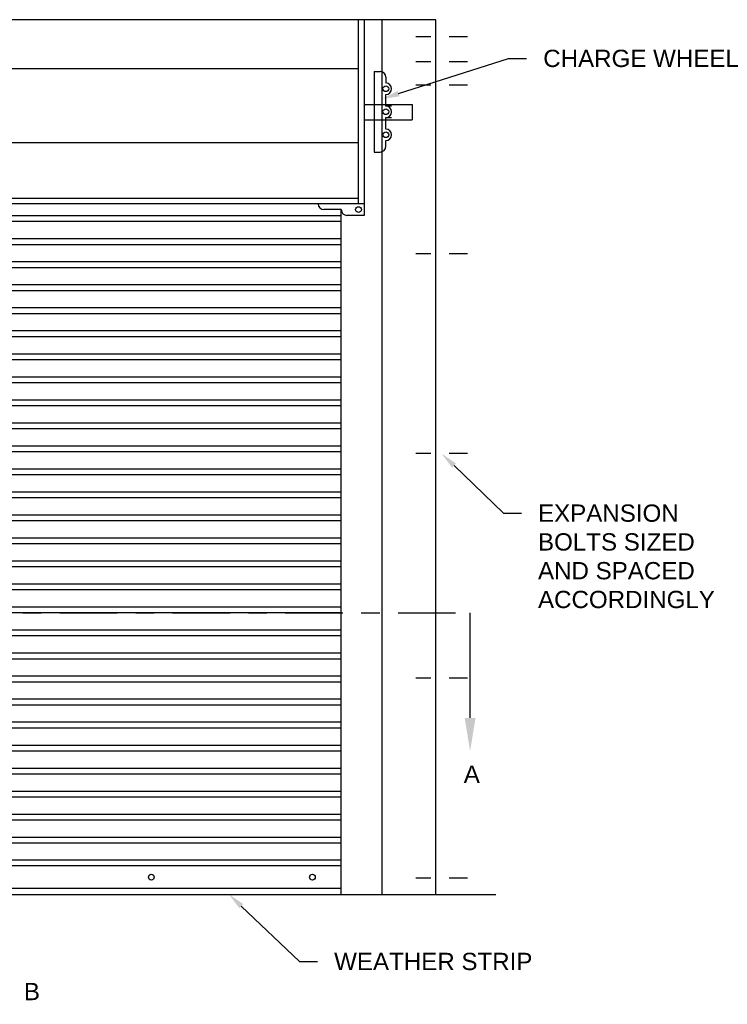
# Model space of a CAD drawing. Header units: inches. Extents: x 169.6 to 213.7, y 195.1 to 266.5.
# Tile 10 of 55: x 180.3 to 184.2, y 200 to 205.4. Entities that reach past the tile are written whole.
import ezdxf
from ezdxf import colors
from ezdxf.entities.mleader import LeaderData, LeaderLine
from ezdxf.math import Vec2, Vec3

# ---------------------------------------------------------------- set-up
doc = ezdxf.new("R2010")
doc.units = ezdxf.units.IN
doc.header["$LTSCALE"] = 0.25
doc.header["$MEASUREMENT"] = 0
doc.linetypes.add('CENTER', pattern=[2, 1.25, -0.25, 0.25, -0.25])
doc.linetypes.add('CENTER2', pattern=[1.125, 0.75, -0.125, 0.125, -0.125])
for name, color, linetype in [('ANNOTATIONS', 1, 'Continuous'), ('RHX LH F.O.H.', 7, 'Continuous'), ('SECTION CUTS', 6, 'CENTER')]:
    doc.layers.add(name, color=color, linetype=linetype)
doc.styles.add('ARIAL', font='arial.ttf', dxfattribs={"height": 0.09375})
doc.styles.get("Standard").update_dxf_attribs({"font": 'romans.shx'})

msp = doc.modelspace()

# ---------------------------------------------------------------- linework, layer by layer
at = {"layer": 'RHX LH F.O.H.'}
for p, q in [((182.58483, 205.38334), (176.49639, 205.38334)), ((182.16561, 204.38334), (182.16561, 205.38334)), ((182.19686, 205.38334), (182.19686, 204.32084)), ((182.19686, 204.92265), (182.45775, 204.92265)), ((182.45775, 204.92265), (182.45775, 204.83981)), ((182.19686, 204.83981), (182.45775, 204.83981)), ((182.19686, 204.38334), (176.88436, 204.38334)), ((177.00936, 204.31966), (182.07186, 204.31966)), ((182.07186, 204.35209), (181.97811, 204.35209)), ((182.07186, 204.32084), (182.07186, 204.35209)), ((182.19686, 204.32084), (182.10311, 204.32084)), ((177.00936, 204.28841), (182.07186, 204.28841)), ((177.00936, 204.19466), (182.07186, 204.19466)), ((177.00936, 204.16341), (182.07186, 204.16341)), ((177.00936, 204.06966), (182.07186, 204.06966)), ((177.00936, 204.03841), (182.07186, 204.03841)), ((177.00936, 203.94466), (182.07186, 203.94466)), ((177.00936, 203.91341), (182.07186, 203.91341)), ((177.00936, 203.81966), (182.07186, 203.81966)), ((177.00936, 203.78841), (182.07186, 203.78841)), ((177.00936, 203.69466), (182.07186, 203.69466)), ((177.00936, 203.66341), (182.07186, 203.66341)), ((177.00936, 203.56966), (182.07186, 203.56966)), ((177.00936, 203.53841), (182.07186, 203.53841)), ((177.00936, 203.44466), (182.07186, 203.44466)), ((177.00936, 203.41341), (182.07186, 203.41341)), ((177.00936, 203.31966), (182.07186, 203.31966)), ((177.00936, 203.28841), (182.07186, 203.28841)), ((177.00936, 203.19466), (182.07186, 203.19466)), ((177.00936, 203.16341), (182.07186, 203.16341)), ((177.00936, 203.06966), (182.07186, 203.06966)), ((177.00936, 203.03841), (182.07186, 203.03841)), ((177.00936, 202.94466), (182.07186, 202.94466)), ((177.00936, 202.91341), (182.07186, 202.91341)), ((177.00936, 202.81966), (182.07186, 202.81966)), ((177.00936, 202.78841), (182.07186, 202.78841)), ((177.00936, 202.69466), (182.07186, 202.69466)), ((177.00936, 202.66341), (182.07186, 202.66341)), ((177.00936, 202.56966), (182.07186, 202.56966)), ((177.00936, 202.53841), (182.07186, 202.53841)), ((177.00936, 202.44466), (182.07186, 202.44466)), ((177.00936, 202.41341), (182.07186, 202.41341)), ((177.00936, 202.31966), (182.07186, 202.31966)), ((177.00936, 202.28841), (182.07186, 202.28841)), ((177.00936, 202.19466), (182.07186, 202.19466)), ((177.00936, 202.16341), (182.07186, 202.16341)), ((177.00936, 202.06966), (182.07186, 202.06966)), ((177.00936, 202.03841), (182.07186, 202.03841)), ((177.00936, 201.94466), (182.07186, 201.94466)), ((177.00936, 201.91341), (182.07186, 201.91341)), ((177.00936, 201.81966), (182.07186, 201.81966)), ((177.00936, 201.78841), (182.07186, 201.78841)), ((177.00936, 201.69466), (182.07186, 201.69466)), ((177.00936, 201.66341), (182.07186, 201.66341)), ((177.00936, 201.56966), (182.07186, 201.56966)), ((177.00936, 201.53841), (182.07186, 201.53841)), ((177.00936, 201.44466), (182.07186, 201.44466)), ((177.00936, 201.41341), (182.07186, 201.41341)), ((177.00936, 201.31966), (182.07186, 201.31966)), ((177.00936, 201.28841), (182.07186, 201.28841)), ((177.00936, 201.19466), (182.07186, 201.19466)), ((177.00936, 201.16341), (182.07186, 201.16341)), ((177.00936, 201.06966), (182.07186, 201.06966)), ((177.00936, 201.03841), (182.07186, 201.03841)), ((177.00936, 200.94466), (182.07186, 200.94466)), ((177.00936, 200.91341), (182.07186, 200.91341)), ((182.07186, 200.81966), (177.00936, 200.81966)), ((182.07186, 200.78841), (177.00936, 200.78841)), ((182.07186, 200.66459), (177.00936, 200.66459)), ((176.36329, 200.63334), (182.91086, 200.63334))]:
    msp.add_line(p, q, dxfattribs=at)
at = {"layer": 'RHX LH F.O.H.', "linetype": 'Continuous'}
for p, q in [((182.29399, 200.63334), (182.29399, 205.38334)), ((182.58483, 200.63334), (182.58483, 205.38334)), ((182.16561, 205.11707), (176.91561, 205.11707)), ((182.25155, 205.10209), (182.25155, 204.66459)), ((182.25155, 205.10209), (182.2828, 205.10209)), ((182.31405, 205.07084), (182.31405, 205.03959)), ((182.31405, 204.91459), (182.31405, 204.97709)), ((182.3453, 204.91459), (182.31405, 204.91459)), ((182.31405, 204.85209), (182.3453, 204.85209)), ((182.31405, 204.78959), (182.31405, 204.85209)), ((182.16561, 204.71541), (176.91561, 204.71541)), ((182.31405, 204.69584), (182.31405, 204.72709)), ((182.25155, 204.66459), (182.2828, 204.66459)), ((176.91561, 204.41459), (182.16561, 204.41459)), ((182.07186, 200.63334), (182.07186, 204.35209))]:
    msp.add_line(p, q, dxfattribs=at)
at = {"layer": 'RHX LH F.O.H.', "linetype": 'CENTER2', "ltscale": 0.5}
for p, q in [((182.75804, 205.28959), (182.47644, 205.28959)), ((182.75804, 205.15399), (182.47644, 205.15399)), ((182.75804, 205.02783), (182.47644, 205.02783)), ((182.75804, 204.11112), (182.47644, 204.11112)), ((182.75804, 203.02711), (182.47644, 203.02711)), ((182.75804, 201.80836), (182.47644, 201.80836)), ((182.75804, 200.72081), (182.47644, 200.72081))]:
    msp.add_line(p, q, dxfattribs=at)
at = {"layer": 'RHX LH F.O.H.'}
for centre in [(182.31405, 205.00834), (182.31405, 204.88334), (182.31405, 204.75834), (182.16561, 204.35209)]:
    msp.add_circle(centre, 0.01562, dxfattribs=at)
at = {"layer": 'RHX LH F.O.H.', "linetype": 'Continuous'}
for centre in [(181.04061, 200.72709), (181.91561, 200.72709)]:
    msp.add_circle(centre, 0.01562, dxfattribs=at)
for centre, start, end in [((182.2828, 205.07084), 0, 90), ((182.31405, 205.00834), 270, 90), ((182.31405, 204.88334), 270, 90), ((182.31405, 204.75834), 270, 90), ((182.2828, 204.69584), 270, 0), ((181.97811, 204.38334), 180, 270), ((182.10311, 204.35209), 180, 270)]:
    msp.add_arc(centre, 0.03125, start, end, dxfattribs=at)
at = {"layer": 'SECTION CUTS'}
msp.add_line((176.25579, 202.16158), (182.77174, 202.16158), dxfattribs=at)

# ---------------------------------------------------------------- texts
at = {"layer": 'SECTION CUTS', "style": 'ARIAL'}
for s, p in [('A', (182.73726, 201.23915)), ('B', (180.34864, 200.05905))]:
    msp.add_text(s, height=0.09375, dxfattribs=at).set_placement(p)

# ---------------------------------------------------------------- leaders
at = {"layer": 'ANNOTATIONS'}
ml = msp.add_multileader_mtext('Standard', dxfattribs=at)
ml.set_content('CHARGE WHEEL', color=256, style='ARIAL')
ml.set_leader_properties()
ml.build(insert=Vec2(0, 0))
ml.multileader.update_dxf_attribs({"dogleg_length": 0.36, "arrow_head_size": 0.09375})
ctx = ml.context
ctx.base_point, ctx.char_height, ctx.arrow_head_size, ctx.landing_gap_size, ctx.plane_origin = Vec3(183.07884, 205.17241), 0.09375, 0.09375, 0.09, Vec3(181.78932, 204.65335)
notes = []
notes.append((ctx, [(0, (1, 1, 0), (182.98088, 205.17241), (1, 0), 0.09796, [(0, [(182.29399, 204.95333)], 0, [])])]))
ctx.mtext.insert, ctx.mtext.flow_direction = Vec3(183.16884, 205.22009), 5
ml = msp.add_multileader_mtext('Standard', dxfattribs=at)
ml.set_content('EXPANSION BOLTS SIZED AND SPACED ACCORDINGLY', color=256, style='ARIAL')
ml.set_leader_properties()
ml.build(insert=Vec2(0, 0))
ml.multileader.update_dxf_attribs({"dogleg_length": 0.36, "arrow_head_size": 0.09375})
ctx = ml.context
ctx.base_point, ctx.char_height, ctx.arrow_head_size, ctx.landing_gap_size, ctx.plane_origin = Vec3(183.05044, 202.70303), 0.09375, 0.09375, 0.09, Vec3(179.69943, 202.2698)
notes.append((ctx, [(0, (1, 1, 0), (182.95248, 202.70303), (1, 0), 0.09796, [(0, [(182.61724, 203.02711)], 0, [])])]))
ctx.mtext.insert, ctx.mtext.width, ctx.mtext.flow_direction = Vec3(183.14044, 202.7507), 1.0279765, 5
ml = msp.add_multileader_mtext('Standard', dxfattribs=at)
ml.set_content('WEATHER STRIP', color=256, style='ARIAL')
ml.set_leader_properties()
ml.build(insert=Vec2(0, 0))
ml.multileader.update_dxf_attribs({"dogleg_length": 0.36, "arrow_head_size": 0.09375})
ctx = ml.context
ctx.base_point, ctx.char_height, ctx.arrow_head_size, ctx.landing_gap_size, ctx.plane_origin = Vec3(181.94345, 200.26849), 0.09375, 0.09375, 0.09, Vec3(181.15841, 199.83527)
notes.append((ctx, [(0, (1, 1, 0), (181.84549, 200.26849), (1, 0), 0.09796, [(0, [(181.46132, 200.63456)], 0, [])])]))
ctx.mtext.insert, ctx.mtext.flow_direction = Vec3(182.03345, 200.31617), 5
at = {"layer": 'SECTION CUTS'}
ml = msp.add_multileader_mtext('Standard', dxfattribs=at)
ml.set_content('', color=256)
ml.set_leader_properties()
ml.build(insert=Vec2(0, 0))
ml.multileader.update_dxf_attribs({"dogleg_length": 0, "arrow_head_size": 0.18})
ctx = ml.context
ctx.base_point, ctx.char_height, ctx.arrow_head_size, ctx.landing_gap_size, ctx.plane_origin = Vec3(182.77174, 202.16158), 0.18, 0.18, 0, Vec3(182.77174, 201.41206)
notes.append((ctx, [(0, (1, 1, 0), (182.77174, 202.16158), (1, 0), 0, [(0, [(182.77174, 201.41206)], 0, [])])]))
ctx.mtext.insert, ctx.mtext.flow_direction = Vec3(182.77174, 202.25158), 5
for ctx, leaders in notes:
    for number, flags, end, landing, length, lines in leaders:
        leader = LeaderData()
        leader.index, (leader.has_last_leader_line, leader.has_dogleg_vector, leader.attachment_direction) = number, flags
        leader.last_leader_point, leader.dogleg_vector, leader.dogleg_length = Vec3(end), Vec3(landing), length
        for number, points, colour, breaks in lines:
            line = LeaderLine()
            line.index, line.vertices, line.color, line.breaks = number, Vec3.list(points), colors.encode_raw_color(colour), breaks
            leader.lines.append(line)
        ctx.leaders.append(leader)

doc.saveas('drawing.dxf')
